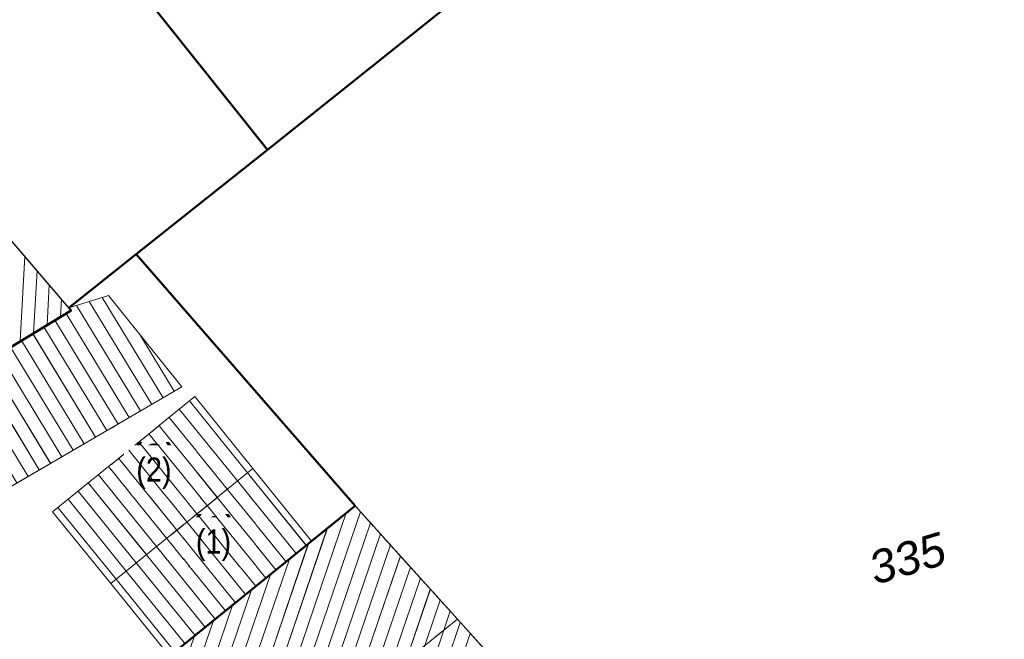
# Model space of a CAD drawing. Header units: millimetres. Extents: x 32365810 to 32368499, y 5620272 to 5622478.
# Tile 217 of 249: x 32366657 to 32366685, y 5620762 to 5620780. Entities that reach past the tile are written whole.
import ezdxf

# ---------------------------------------------------------------- set-up
doc = ezdxf.new("R2010")
doc.units = ezdxf.units.MM
for name, pattern in [('1600.1047', [0]), ('1600.2028', [0]), ('1600.2305', [0.75, 0.5, 0, 0, -0.25]), ('1600.2505', [0]), ('1600.2507', [0])]:
    doc.linetypes.add(name, pattern=pattern)
doc.layers.get('0').update_dxf_attribs({"color": 1, "linetype": 'CONTINUOUS'})
for name, color, linetype in [('_K_Ebene 32', 251, 'CONTINUOUS'), ('_K_Gebäude', 251, 'CONTINUOUS'), ('_K_Siedlungsflächen - Bauwerke u. Einrichtungen', 251, 'CONTINUOUS'), ('Ebene 32', 7, 'CONTINUOUS')]:
    doc.layers.add(name, color=color, linetype=linetype)
doc.layers.add('_K_Flurstücke_Grenzpunkte', color=251, linetype='CONTINUOUS', lineweight=50)
for name, color, linetype, transparency in [('Flurstücke_Grenzpunkte', 11, 'CONTINUOUS', 0.75), ('Gebäude', 31, 'CONTINUOUS', 0.75), ('Siedlungsflächen - Bauwerke u. Einrichtungen', 51, 'CONTINUOUS', 0.75)]:
    doc.layers.add(name, color=color, linetype=linetype, transparency=transparency)
doc.styles.add('Flurstücksnummer - K 10 700', font='ariali.ttf')
doc.styles.add('Hausnummern NRW', font='arial.ttf', dxfattribs={"width": 0.85})

# ---------------------------------------------------------------- blocks, each defined once
blk = doc.blocks.new('O41')
at = {"layer": 'Gebäude', "color": 7, "linetype": '1600.2507', "lineweight": 18}
for p, q in [((32366166.713, 5622123.977), (32366165.461, 5622122.963)), ((32366169.661, 5622120.712), (32366166.713, 5622123.977)), ((32366165.461, 5622122.963), (32366161.366, 5622119.646)), ((32366163.511, 5622115.738), (32366169.661, 5622120.712)), ((32366161.366, 5622119.646), (32366160.565, 5622118.998)), ((32366160.565, 5622118.998), (32366163.511, 5622115.738))]:
    blk.add_line(p, q, dxfattribs=at)
blk = doc.blocks.new('O476')
at = {"layer": 'Gebäude', "color": 7, "linetype": '1600.2305', "lineweight": 18}
for p, q in [((32366165.461, 5622122.963), (32366166.713, 5622123.977)), ((32366166.713, 5622123.977), (32366169.661, 5622120.712))]:
    blk.add_line(p, q, dxfattribs=at)
blk = doc.blocks.new('O1014')
at = {"layer": 'Flurstücke_Grenzpunkte', "color": 7, "linetype": '1600.2028', "lineweight": 35}
for p, q in [((32366169.189, 5622138.216), (32366164.186, 5622134.236)), ((32366164.186, 5622134.236), (32366160.403, 5622131.227)), ((32366160.403, 5622131.227), (32366166.713, 5622123.977)), ((32366166.713, 5622123.977), (32366165.461, 5622122.963)), ((32366165.461, 5622122.963), (32366161.366, 5622119.646))]:
    blk.add_line(p, q, dxfattribs=at)
at = {"layer": 'Flurstücke_Grenzpunkte', "color": 7, "lineweight": 18, "insert": (32366182.762, 5622121.996), "char_height": 0.95, "attachment_point": 8, "rotation": 16.5125, "line_spacing_factor": 0.69, "style": 'Flurstücksnummer - K 10 700', "bg_fill": 2}
blk.add_mtext('335', dxfattribs=at)
blk = doc.blocks.new('O1226')
at = {"layer": 'Flurstücke_Grenzpunkte', "color": 7, "linetype": '1600.2028', "lineweight": 35}
for p, q in [((32366164.186, 5622134.236), (32366158.296, 5622141.627)), ((32366164.186, 5622134.236), (32366160.403, 5622131.227)), ((32366158.464, 5622129.684), (32366160.403, 5622131.227)), ((32366147.064, 5622122.642), (32366158.529, 5622129.608)), ((32366158.529, 5622129.608), (32366158.464, 5622129.684))]:
    blk.add_line(p, q, dxfattribs=at)
blk = doc.blocks.new('O1550')
at = {"layer": 'Flurstücke_Grenzpunkte', "color": 7, "linetype": '1600.2028', "lineweight": 35}
for p, q in [((32366148.39, 5622146.438), (32366158.777, 5622150.946)), ((32366158.777, 5622150.946), (32366161.622, 5622144.482)), ((32366153.269, 5622140.597), (32366148.39, 5622146.438)), ((32366162.255, 5622144.211), (32366163.815, 5622144.891)), ((32366163.815, 5622144.891), (32366169.189, 5622138.216)), ((32366161.622, 5622144.482), (32366162.016, 5622144.313)), ((32366162.016, 5622144.313), (32366162.255, 5622144.211)), ((32366157.138, 5622142.232), (32366153.269, 5622140.597)), ((32366158.296, 5622141.627), (32366157.138, 5622142.232)), ((32366164.186, 5622134.236), (32366158.296, 5622141.627)), ((32366169.189, 5622138.216), (32366164.186, 5622134.236))]:
    blk.add_line(p, q, dxfattribs=at)
at = {"layer": 'Flurstücke_Grenzpunkte', "color": 7, "lineweight": 18, "insert": (32366160.517, 5622141.12), "char_height": 0.95, "attachment_point": 8, "line_spacing_factor": 0.69, "style": 'Flurstücksnummer - K 10 700', "bg_fill": 2}
blk.add_mtext('87', dxfattribs=at)
blk = doc.blocks.new('O1888')
at = {"layer": 'Flurstücke_Grenzpunkte', "color": 7, "linetype": '1600.2028', "lineweight": 35}
for p, q in [((32366158.464, 5622129.684), (32366160.403, 5622131.227)), ((32366160.403, 5622131.227), (32366166.713, 5622123.977)), ((32366147.064, 5622122.642), (32366158.529, 5622129.608)), ((32366158.529, 5622129.608), (32366158.464, 5622129.684)), ((32366166.713, 5622123.977), (32366165.461, 5622122.963)), ((32366165.461, 5622122.963), (32366161.366, 5622119.646))]:
    blk.add_line(p, q, dxfattribs=at)
blk = doc.blocks.new('O2055')
at = {"layer": 'Gebäude', "color": 7, "linetype": '1600.2505', "lineweight": 18}
for p, q in [((32366163.768, 5622125.054), (32366159.672, 5622121.737)), ((32366165.461, 5622122.963), (32366163.768, 5622125.054)), ((32366161.366, 5622119.646), (32366165.461, 5622122.963)), ((32366159.672, 5622121.737), (32366161.366, 5622119.646))]:
    blk.add_line(p, q, dxfattribs=at)
at = {"layer": 'Ebene 32', "color": 7, "lineweight": 18, "insert": (32366162.634, 5622122.387), "char_height": 0.7, "attachment_point": 8, "line_spacing_factor": 0.69, "style": 'Hausnummern NRW', "bg_fill": 2}
blk.add_mtext('(1)', dxfattribs=at)
blk = doc.blocks.new('O2545')
at = {"layer": 'Gebäude', "color": 7, "linetype": '1600.2505', "lineweight": 18}
for p, q in [((32366166.713, 5622123.977), (32366165.461, 5622122.963)), ((32366169.661, 5622120.712), (32366166.713, 5622123.977)), ((32366161.366, 5622119.646), (32366165.461, 5622122.963)), ((32366182.136, 5622106.9), (32366169.661, 5622120.712))]:
    blk.add_line(p, q, dxfattribs=at)
blk = doc.blocks.new('O2635')
at = {"layer": 'Gebäude', "color": 7, "linetype": '1600.2505', "lineweight": 18}
for p, q in [((32366158.464, 5622129.684), (32366151.556, 5622137.746)), ((32366147.064, 5622122.642), (32366158.529, 5622129.608)), ((32366158.529, 5622129.608), (32366158.464, 5622129.684))]:
    blk.add_line(p, q, dxfattribs=at)
blk = doc.blocks.new('O2639')
at = {"layer": 'Gebäude', "color": 7, "linetype": '1600.2505', "lineweight": 18}
for p, q in [((32366162.094, 5622127.122), (32366157.998, 5622123.805)), ((32366163.768, 5622125.054), (32366162.094, 5622127.122)), ((32366163.768, 5622125.054), (32366159.672, 5622121.737)), ((32366157.998, 5622123.805), (32366159.672, 5622121.737))]:
    blk.add_line(p, q, dxfattribs=at)
at = {"layer": 'Ebene 32', "color": 7, "lineweight": 18, "insert": (32366160.917, 5622124.458), "char_height": 0.7, "attachment_point": 8, "line_spacing_factor": 0.69, "style": 'Hausnummern NRW', "bg_fill": 2}
blk.add_mtext('(2)', dxfattribs=at)
blk = doc.blocks.new('O2832')
at = {"layer": 'Gebäude', "color": 7, "linetype": '1600.2505', "lineweight": 18}
for p, q in [((32366159.608, 5622130.035), (32366158.464, 5622129.684)), ((32366161.72, 5622127.403), (32366159.608, 5622130.035)), ((32366147.064, 5622122.642), (32366158.529, 5622129.608)), ((32366158.529, 5622129.608), (32366158.464, 5622129.684)), ((32366150.739, 5622121.01), (32366161.72, 5622127.403)), ((32366144.617, 5622121.416), (32366147.064, 5622122.642)), ((32366148.38, 5622121.31), (32366150.012, 5622122.259)), ((32366150.012, 5622122.259), (32366150.739, 5622121.01)), ((32366145.278, 5622120.276), (32366148.045, 5622121.885)), ((32366148.045, 5622121.885), (32366148.38, 5622121.31)), ((32366144.617, 5622121.416), (32366145.278, 5622120.276))]:
    blk.add_line(p, q, dxfattribs=at)
at = {"layer": 'Ebene 32', "color": 7, "lineweight": 18, "insert": (32366154.033, 5622124.937), "char_height": 0.7, "attachment_point": 8, "line_spacing_factor": 0.69, "style": 'Hausnummern NRW', "bg_fill": 2}
blk.add_mtext('(3)', dxfattribs=at)
blk = doc.blocks.new('*X1045')
at = {"color": 253, "linetype": '1600.1047', "lineweight": 18, "true_color": 0xb2b2b2}
for p, q in [((32366165.307482, 5622122.838649), (32366163.614265, 5622124.929503)), ((32366165.016085, 5622122.602613), (32366163.32284, 5622124.693503)), ((32366164.43329, 5622122.130543), (32366162.739989, 5622124.221502)), ((32366164.724688, 5622122.366578), (32366163.031414, 5622124.457502)), ((32366164.141893, 5622121.894507), (32366162.448563, 5622123.985501)), ((32366163.850496, 5622121.658472), (32366162.157138, 5622123.749501)), ((32366163.559099, 5622121.422437), (32366161.865713, 5622123.5135)), ((32366163.267702, 5622121.186401), (32366161.574287, 5622123.2775)), ((32366162.684907, 5622120.714331), (32366160.991436, 5622122.805499)), ((32366162.976304, 5622120.950366), (32366161.282862, 5622123.041499)), ((32366162.39351, 5622120.478296), (32366160.700011, 5622122.569498)), ((32366162.102113, 5622120.24226), (32366160.408586, 5622122.333498)), ((32366161.810715, 5622120.006225), (32366160.11716, 5622122.097497)), ((32366161.519318, 5622119.77019), (32366159.825735, 5622121.861497))]:
    blk.add_line(p, q, dxfattribs=at)
blk = doc.blocks.new('*X1198')
at = {"color": 253, "linetype": '1600.1047', "lineweight": 18, "true_color": 0xb2b2b2}
for p, q in [((32366163.665408, 5622115.567189), (32366166.460482, 5622123.772484)), ((32366163.953142, 5622115.248889), (32366166.867878, 5622123.805468)), ((32366164.240875, 5622114.930589), (32366167.155519, 5622123.486897)), ((32366163.377686, 5622115.885523), (32366165.913384, 5622123.329388)), ((32366164.528608, 5622114.612289), (32366167.44316, 5622123.168326)), ((32366163.089978, 5622116.203897), (32366165.366282, 5622122.886277)), ((32366164.816342, 5622114.293989), (32366167.730801, 5622122.849755)), ((32366165.104075, 5622113.975689), (32366168.018442, 5622122.531183)), ((32366162.80227, 5622116.522271), (32366164.819156, 5622122.443099)), ((32366162.514561, 5622116.840644), (32366164.272031, 5622121.99992)), ((32366165.391809, 5622113.657389), (32366168.306083, 5622122.212612)), ((32366165.679542, 5622113.339089), (32366168.593724, 5622121.894041)), ((32366162.226853, 5622117.159018), (32366163.724905, 5622121.556742)), ((32366165.967276, 5622113.020789), (32366168.881365, 5622121.57547)), ((32366161.939145, 5622117.477392), (32366163.17778, 5622121.113564)), ((32366166.255009, 5622112.702489), (32366169.169006, 5622121.256898)), ((32366166.542743, 5622112.384189), (32366169.456647, 5622120.938327)), ((32366161.651436, 5622117.795766), (32366162.630654, 5622120.670385)), ((32366166.830476, 5622112.065889), (32366169.744295, 5622120.619777)), ((32366167.11821, 5622111.747589), (32366170.031962, 5622120.301281)), ((32366161.363728, 5622118.114139), (32366162.083529, 5622120.227207))]:
    blk.add_line(p, q, dxfattribs=at)
blk = doc.blocks.new('*X1224')
at = {"color": 253, "linetype": '1600.1047', "lineweight": 18, "true_color": 0xb2b2b2}
for p, q in [((32366157.061202, 5622128.716183), (32366157.195225, 5622131.164727)), ((32366157.449683, 5622128.95222), (32366157.548236, 5622130.752744)), ((32366157.838164, 5622129.188256), (32366157.901247, 5622130.340762)), ((32366158.226645, 5622129.424293), (32366158.254259, 5622129.928779))]:
    blk.add_line(p, q, dxfattribs=at)
blk = doc.blocks.new('*X1225')
at = {"color": 253, "linetype": '1600.1047', "lineweight": 18, "true_color": 0xb2b2b2}
for p, q in [((32366163.323054, 5622124.693676), (32366161.648626, 5622126.761329)), ((32366163.614479, 5622124.929677), (32366161.940051, 5622126.99733)), ((32366163.031628, 5622124.457676), (32366161.3572, 5622126.525329)), ((32366162.740203, 5622124.221675), (32366161.065775, 5622126.289328)), ((32366162.448777, 5622123.985675), (32366160.774349, 5622126.053328)), ((32366162.157352, 5622123.749674), (32366160.482924, 5622125.817327)), ((32366161.574501, 5622123.277673), (32366159.900073, 5622125.345326)), ((32366161.865927, 5622123.513674), (32366160.191499, 5622125.581327)), ((32366161.283076, 5622123.041673), (32366159.608648, 5622125.109326)), ((32366160.99165, 5622122.805672), (32366159.317222, 5622124.873325)), ((32366160.700225, 5622122.569672), (32366159.025797, 5622124.637325)), ((32366160.4088, 5622122.333671), (32366158.734372, 5622124.401324)), ((32366159.825949, 5622121.86167), (32366158.151521, 5622123.929323)), ((32366160.117374, 5622122.097671), (32366158.442946, 5622124.165324))]:
    blk.add_line(p, q, dxfattribs=at)
blk = doc.blocks.new('*X1284')
at = {"color": 253, "linetype": '1600.1047', "lineweight": 18, "true_color": 0xb2b2b2}
for p, q in [((32366161.17875, 5622127.087891), (32366159.422658, 5622129.978134)), ((32366160.530479, 5622126.710476), (32366158.682965, 5622129.751183)), ((32366160.854614, 5622126.899183), (32366159.052812, 5622129.864658)), ((32366159.882207, 5622126.33306), (32366158.064028, 5622129.325488)), ((32366160.206343, 5622126.521768), (32366158.38451, 5622129.520209)), ((32366159.558072, 5622126.144352), (32366157.743546, 5622129.130767)), ((32366159.233936, 5622125.955645), (32366157.423064, 5622128.936046)), ((32366161.502886, 5622127.276599), (32366160.509526, 5622128.911507)), ((32366158.585665, 5622125.578229), (32366156.7821, 5622128.546604)), ((32366158.9098, 5622125.766937), (32366157.102582, 5622128.741325)), ((32366158.261529, 5622125.389522), (32366156.461618, 5622128.351883)), ((32366157.613258, 5622125.012106), (32366155.820654, 5622127.962441)), ((32366157.937393, 5622125.200814), (32366156.141136, 5622128.157162)), ((32366157.289122, 5622124.823399), (32366155.500172, 5622127.76772)), ((32366156.640851, 5622124.445983), (32366154.859208, 5622127.378277)), ((32366156.964986, 5622124.634691), (32366155.17969, 5622127.572998)), ((32366156.316715, 5622124.257275), (32366154.538726, 5622127.183556)), ((32366155.668444, 5622123.87986), (32366153.897762, 5622126.794114)), ((32366155.992579, 5622124.068568), (32366154.218244, 5622126.988835)), ((32366155.344308, 5622123.691152), (32366153.57728, 5622126.599393)), ((32366154.696037, 5622123.313737), (32366152.936316, 5622126.209951)), ((32366155.020172, 5622123.502445), (32366153.256798, 5622126.404672)), ((32366154.371901, 5622123.125029), (32366152.615834, 5622126.01523)), ((32366153.72363, 5622122.747614), (32366151.97487, 5622125.625787)), ((32366154.047765, 5622122.936321), (32366152.295352, 5622125.820509)), ((32366153.399494, 5622122.558906), (32366151.654388, 5622125.431066)), ((32366153.075358, 5622122.370198), (32366151.333906, 5622125.236345)), ((32366152.427087, 5622121.992783), (32366150.692943, 5622124.846903)), ((32366152.751223, 5622122.181491), (32366151.013424, 5622125.041624)), ((32366152.102951, 5622121.804075), (32366150.372461, 5622124.652182)), ((32366151.45468, 5622121.42666), (32366149.731497, 5622124.26274)), ((32366151.778816, 5622121.615368), (32366150.051979, 5622124.457461)), ((32366151.130544, 5622121.237952), (32366149.411015, 5622124.068019)), ((32366149.731633, 5622122.095968), (32366148.770051, 5622123.678576)), ((32366150.806409, 5622121.049244), (32366149.090533, 5622123.873298)), ((32366149.407397, 5622121.907426), (32366148.449569, 5622123.483855)), ((32366148.758924, 5622121.530342), (32366147.808605, 5622123.094413)), ((32366149.08316, 5622121.718884), (32366148.129087, 5622123.289134)), ((32366148.434687, 5622121.3418), (32366147.488123, 5622122.899692)), ((32366147.440599, 5622121.533543), (32366146.836395, 5622122.527965)), ((32366147.764836, 5622121.722085), (32366147.167641, 5622122.704971)), ((32366147.116363, 5622121.345001), (32366146.500005, 5622122.359426)), ((32366146.467891, 5622120.967917), (32366145.827225, 5622122.022349)), ((32366146.792127, 5622121.156459), (32366146.163615, 5622122.190888)), ((32366145.819418, 5622120.590833), (32366145.154444, 5622121.685271)), ((32366146.143654, 5622120.779375), (32366145.490835, 5622121.85381)), ((32366145.495182, 5622120.40229), (32366144.818054, 5622121.516732))]:
    blk.add_line(p, q, dxfattribs=at)

msp = doc.modelspace()

# ---------------------------------------------------------------- linework, layer by layer
at = {"layer": '_K_Flurstücke_Grenzpunkte', "linetype": '1600.2028', "lineweight": 35}
for p, q in [((32366664.011, 5620776.49), (32366658.121, 5620783.881)), ((32366664.011, 5620776.49), (32366660.228, 5620773.481)), ((32366658.289, 5620771.938), (32366660.228, 5620773.481)), ((32366646.889, 5620764.896), (32366658.354, 5620771.862)), ((32366658.354, 5620771.862), (32366658.289, 5620771.938))]:
    msp.add_line(p, q, dxfattribs=at)
at = {"layer": '_K_Flurstücke_Grenzpunkte', "linetype": '1600.2028'}
for points in [[(32366658.602, 5620793.2), (32366661.447, 5620786.736), (32366661.841, 5620786.567), (32366662.08, 5620786.465), (32366663.64, 5620787.145), (32366669.014, 5620780.47), (32366664.011, 5620776.49), (32366658.121, 5620783.881), (32366656.963, 5620784.486), (32366653.094, 5620782.851), (32366648.215, 5620788.692)], [(32366655.368, 5620750.259), (32366642.889, 5620747.368), (32366641.791, 5620747.17), (32366626.174, 5620744.362), (32366622.658, 5620750.173), (32366634.188, 5620758.42), (32366637.59, 5620760.24), (32366644.442, 5620763.67), (32366646.889, 5620764.896), (32366658.354, 5620771.862), (32366658.289, 5620771.938), (32366660.228, 5620773.481), (32366666.538, 5620766.231), (32366665.286, 5620765.217), (32366661.191, 5620761.9), (32366660.39, 5620761.252), (32366653.899, 5620755.996)]]:
    msp.add_lwpolyline(points, close=True, dxfattribs=at)
at = {"layer": '_K_Gebäude', "linetype": '1600.1047', "lineweight": 18}
for p, q in [((32366656.887, 5620770.97), (32366657.021, 5620773.418)), ((32366657.275, 5620771.206), (32366657.374, 5620773.006)), ((32366657.664, 5620771.442), (32366657.727, 5620772.594)), ((32366658.052, 5620771.678), (32366658.08, 5620772.182)), ((32366660.356, 5620768.964), (32366658.508, 5620772.005)), ((32366660.68, 5620769.153), (32366658.878, 5620772.118)), ((32366661.004, 5620769.342), (32366659.248, 5620772.232)), ((32366660.032, 5620768.775), (32366658.21, 5620771.774)), ((32366659.708, 5620768.587), (32366657.889, 5620771.579)), ((32366659.059, 5620768.209), (32366657.248, 5620771.19)), ((32366659.384, 5620768.398), (32366657.569, 5620771.384)), ((32366661.328, 5620769.53), (32366660.335, 5620771.165)), ((32366658.735, 5620768.021), (32366656.928, 5620770.995)), ((32366658.087, 5620767.643), (32366656.287, 5620770.606)), ((32366658.411, 5620767.832), (32366656.608, 5620770.8)), ((32366657.763, 5620767.454), (32366655.967, 5620770.411)), ((32366657.115, 5620767.077), (32366655.326, 5620770.021)), ((32366657.439, 5620767.266), (32366655.646, 5620770.216)), ((32366663.44, 5620767.183), (32366661.765, 5620769.251)), ((32366663.148, 5620766.947), (32366661.474, 5620769.015)), ((32366662.857, 5620766.711), (32366661.183, 5620768.779)), ((32366662.274, 5620766.239), (32366660.6, 5620768.307)), ((32366662.566, 5620766.475), (32366660.891, 5620768.543)), ((32366661.983, 5620766.003), (32366660.308, 5620768.071)), ((32366661.691, 5620765.767), (32366660.017, 5620767.835)), ((32366661.4, 5620765.531), (32366659.726, 5620767.599)), ((32366661.109, 5620765.295), (32366659.434, 5620767.363)), ((32366665.133, 5620765.092), (32366663.44, 5620767.183)), ((32366660.526, 5620764.823), (32366658.851, 5620766.891)), ((32366660.817, 5620765.059), (32366659.143, 5620767.127)), ((32366664.842, 5620764.856), (32366663.148, 5620766.947)), ((32366660.234, 5620764.587), (32366658.56, 5620766.655)), ((32366664.55, 5620764.62), (32366662.857, 5620766.711)), ((32366659.943, 5620764.351), (32366658.268, 5620766.419)), ((32366664.259, 5620764.384), (32366662.565, 5620766.475)), ((32366659.651, 5620764.115), (32366657.977, 5620766.183)), ((32366663.967, 5620764.148), (32366662.274, 5620766.239)), ((32366663.385, 5620763.676), (32366661.691, 5620765.767)), ((32366663.676, 5620763.912), (32366661.983, 5620766.003)), ((32366663.093, 5620763.44), (32366661.4, 5620765.531)), ((32366662.802, 5620763.204), (32366661.108, 5620765.295)), ((32366662.51, 5620762.968), (32366660.817, 5620765.059)), ((32366662.219, 5620762.732), (32366660.525, 5620764.823)), ((32366661.636, 5620762.26), (32366659.943, 5620764.351)), ((32366661.928, 5620762.496), (32366660.234, 5620764.587)), ((32366661.345, 5620762.024), (32366659.651, 5620764.115))]:
    msp.add_line(p, q, dxfattribs=at)
at = {"layer": '_K_Gebäude', "linetype": '1600.2505', "lineweight": -2}
msp.add_lwpolyline([(32366611.083, 5620780.431), (32366601.184, 5620774.134), (32366622.658, 5620750.173), (32366634.188, 5620758.42), (32366637.59, 5620760.24), (32366644.442, 5620763.67), (32366646.889, 5620764.896), (32366658.354, 5620771.862), (32366658.289, 5620771.938), (32366651.381, 5620780), (32366651.8, 5620780.358), (32366636.253, 5620798.527), (32366626.738, 5620794.33), (32366626.632, 5620794.567), (32366618.447, 5620789.2), (32366620.263, 5620786.373), (32366610.839, 5620780.845)], close=True, dxfattribs=at)
at = {"layer": '_K_Siedlungsflächen - Bauwerke u. Einrichtungen', "linetype": '1600.1047', "lineweight": 18}
for p, q in [((32366663.491, 5620757.821), (32366666.286, 5620766.026)), ((32366663.779, 5620757.503), (32366666.693, 5620766.059)), ((32366664.066, 5620757.184), (32366666.981, 5620765.741)), ((32366663.203, 5620758.139), (32366665.739, 5620765.583)), ((32366664.354, 5620756.866), (32366667.269, 5620765.422)), ((32366662.915, 5620758.458), (32366665.192, 5620765.14)), ((32366664.642, 5620756.548), (32366667.556, 5620765.103)), ((32366662.628, 5620758.776), (32366664.645, 5620764.697)), ((32366664.93, 5620756.229), (32366667.844, 5620764.785)), ((32366665.217, 5620755.911), (32366668.132, 5620764.466)), ((32366662.34, 5620759.094), (32366664.097, 5620764.254)), ((32366665.505, 5620755.593), (32366668.419, 5620764.148)), ((32366662.052, 5620759.413), (32366663.55, 5620763.81)), ((32366665.793, 5620755.274), (32366668.707, 5620763.829)), ((32366666.08, 5620754.956), (32366668.994, 5620763.511)), ((32366661.765, 5620759.731), (32366663.003, 5620763.367)), ((32366666.368, 5620754.638), (32366669.282, 5620763.192)), ((32366661.477, 5620760.049), (32366662.456, 5620762.924)), ((32366666.656, 5620754.32), (32366669.57, 5620762.873)), ((32366661.189, 5620760.368), (32366661.909, 5620762.481)), ((32366666.944, 5620754.001), (32366669.857, 5620762.555))]:
    msp.add_line(p, q, dxfattribs=at)

# ---------------------------------------------------------------- block references
at = {"layer": 'Gebäude', "color": 7, "true_color": 0xffffff}
msp.add_blockref('O476', (499.825, -1357.746), dxfattribs=at)

# ---------------------------------------------------------------- next in the draw order: texts
at = {"layer": '_K_Ebene 32', "lineweight": 18, "char_height": 1, "attachment_point": 8, "line_spacing_factor": 0.69, "style": 'Hausnummern NRW', "bg_fill": 2}
for s, insert in [('(2)', (32366660.742, 5620766.712)), ('(1)', (32366662.459, 5620764.641))]:
    msp.add_mtext(s, dxfattribs=dict(at, insert=insert))

# ---------------------------------------------------------------- next in the draw order: linework, layer by layer
at = {"layer": '_K_Flurstücke_Grenzpunkte', "linetype": '1600.2028'}
msp.add_lwpolyline([(32366709.722, 5620761.031), (32366704.091, 5620769.292), (32366698.591, 5620779.562), (32366694.807, 5620787.476), (32366694.638, 5620787.828), (32366689.716, 5620785.025), (32366687.398, 5620789.99), (32366676.494, 5620785.409), (32366673.927, 5620783.893), (32366671.413, 5620782.282), (32366669.014, 5620780.47), (32366664.011, 5620776.49), (32366660.228, 5620773.481), (32366666.538, 5620766.231), (32366665.286, 5620765.217), (32366661.191, 5620761.9)], dxfattribs=at)
at = {"layer": '_K_Gebäude', "linetype": '1600.2505', "lineweight": 18}
for points in [[(32366659.433, 5620772.289), (32366661.545, 5620769.657), (32366650.564, 5620763.264), (32366649.837, 5620764.513), (32366648.205, 5620763.564), (32366647.87, 5620764.139), (32366645.103, 5620762.53), (32366644.442, 5620763.67), (32366646.889, 5620764.896), (32366658.354, 5620771.862), (32366658.289, 5620771.938)], [(32366657.823, 5620766.059), (32366659.497, 5620763.991), (32366663.593, 5620767.308), (32366661.919, 5620769.376)], [(32366659.497, 5620763.991), (32366661.191, 5620761.9), (32366665.286, 5620765.217), (32366663.593, 5620767.308)]]:
    msp.add_lwpolyline(points, close=True, dxfattribs=at)
at = {"layer": '_K_Gebäude', "linetype": '1600.2305', "lineweight": 18}
msp.add_lwpolyline([(32366669.486, 5620762.966), (32366666.538, 5620766.231), (32366665.286, 5620765.217), (32366666.538, 5620766.231), (32366669.486, 5620762.966), (32366663.336, 5620757.992), (32366660.39, 5620761.252), (32366661.191, 5620761.9), (32366665.286, 5620765.217)], dxfattribs=at)
at = {"layer": '_K_Gebäude', "linetype": '1600.2505', "lineweight": -2}
msp.add_lwpolyline([(32366681.961, 5620749.154), (32366669.486, 5620762.966), (32366666.538, 5620766.231), (32366665.286, 5620765.217), (32366661.191, 5620761.9)], dxfattribs=at)

# ---------------------------------------------------------------- next in the draw order: block references
at = {"layer": 'Gebäude', "color": 7, "true_color": 0xffffff}
msp.add_blockref('O41', (499.825, -1357.746), dxfattribs=at)

# ---------------------------------------------------------------- next in the draw order: texts
at = {"layer": '_K_Flurstücke_Grenzpunkte', "lineweight": 18, "insert": (32366682.587, 5620764.249), "char_height": 1.3, "attachment_point": 8, "rotation": 16.5125, "line_spacing_factor": 0.69, "style": 'Flurstücksnummer - K 10 700', "bg_fill": 2}
msp.add_mtext('335', dxfattribs=at)

# ---------------------------------------------------------------- next in the draw order: block references
at = {"layer": 'Flurstücke_Grenzpunkte', "color": 7, "true_color": 0xffffff}
msp.add_blockref('O1014', (499.825, -1357.746), dxfattribs=at)

# ---------------------------------------------------------------- next in the draw order: block references
msp.add_blockref('O1226', (499.825, -1357.746), dxfattribs=at)

# ---------------------------------------------------------------- next in the draw order: block references
for name in ['O1550', 'O1888']:
    msp.add_blockref(name, (499.825, -1357.746), dxfattribs=at)

# ---------------------------------------------------------------- next in the draw order: block references
at = {"layer": 'Gebäude', "color": 7, "true_color": 0xffffff}
msp.add_blockref('O2055', (499.825, -1357.746), dxfattribs=at)

# ---------------------------------------------------------------- next in the draw order: block references
msp.add_blockref('O2545', (499.825, -1357.746), dxfattribs=at)

# ---------------------------------------------------------------- next in the draw order: block references
msp.add_blockref('O2635', (499.825, -1357.746), dxfattribs=at)

# ---------------------------------------------------------------- next in the draw order: block references
msp.add_blockref('O2639', (499.825, -1357.746), dxfattribs=at)

# ---------------------------------------------------------------- next in the draw order: block references
msp.add_blockref('O2832', (499.825, -1357.746), dxfattribs=at)

# ---------------------------------------------------------------- next in the draw order: block references
for name in ['*X1224', '*X1284', '*X1225', '*X1045']:
    msp.add_blockref(name, (499.825, -1357.746), dxfattribs=at)
at = {"layer": 'Siedlungsflächen - Bauwerke u. Einrichtungen', "color": 7, "true_color": 0xffffff}
msp.add_blockref('*X1198', (499.825, -1357.746), dxfattribs=at)

doc.saveas('drawing.dxf')
